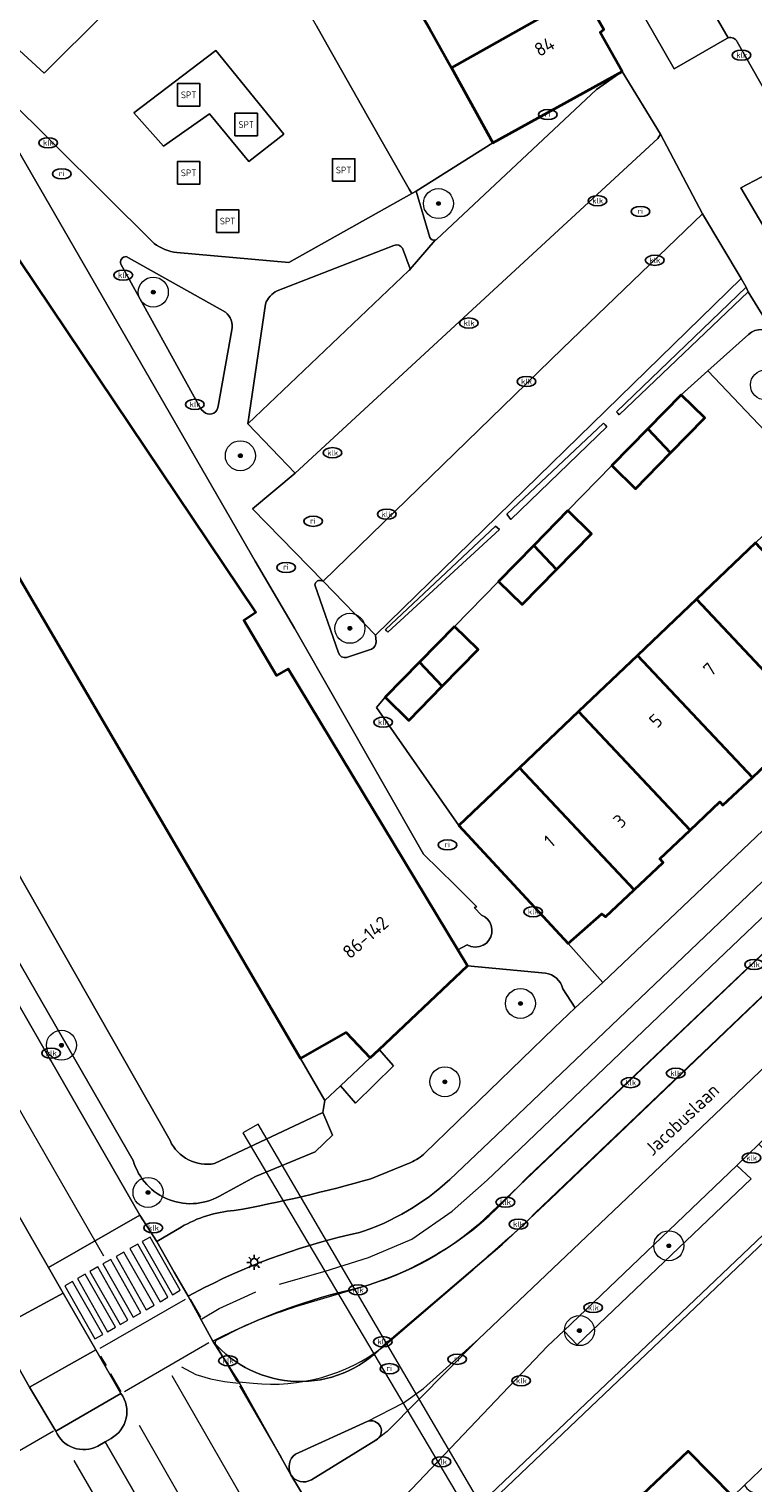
# Model space of a CAD drawing. Header units: metres. Extents: x 103671 to 105190, y 427150 to 429171.
# Tile 94 of 256: x 103919 to 103967, y 427876 to 427973. Entities that reach past the tile are written whole.
import ezdxf
from ezdxf.enums import TextEntityAlignment as Align

# ---------------------------------------------------------------- set-up
doc = ezdxf.new("R2010")
doc.units = ezdxf.units.M
for name, color, linetype, lineweight in [('B-WE-GR-BEPLANTING_CULTUUR_HEESTERS-GV', 253, 'Continuous', 18), ('B-WE-GR-BEPLANTING_CULTUUR_ROOS-GV', 253, 'Continuous', 18), ('B-WE-GR-BOOM-S', 253, 'Continuous', 25), ('B-WE-GR-HAAG-GV', 253, 'Continuous', 13), ('B-WE-IE-MEUBILAIR-S', 253, 'Continuous', 25), ('B-WE-IE-MEUBILAIR_WEGMEUBILAIR-S', 253, 'Continuous', 25), ('B-WE-IE-TERREINAFSCHEIDING_KUNSTMATIG_HEKWERK-G', 253, 'IE-TERREINAFSCHEIDING_KUNSTMATIG-SO', 18), ('B-WE-IE-TERREINAFSCHEIDING_KUNSTMATIG_MUUR-G', 253, 'IE-TERREINAFSCHEIDING_KUNSTMATIG-SO', 18), ('B-WE-IE-TERREINAFSCHEIDING_KUNSTMATIG_MUUR-GV', 253, 'Continuous', 18), ('B-WE-KW-KUNSTWERK_DUIKER-GV', 253, 'Continuous', 18), ('B-WE-OG-BEBOUWING-GV', 253, 'Continuous', 35), ('B-WE-OG-BEBOUWING-T18', 7, 'Continuous', 18), ('B-WE-OG-TERREIN_BEGROEID-GV', 253, 'Continuous', 18), ('B-WE-OG-TERREIN_ERF-GV', 253, 'Continuous', 18), ('B-WE-OG-TERREIN_OEVER-GV', 253, 'Continuous', 18), ('B-WE-OG-TERREIN_ONBEGROEID_ZAND-GV', 253, 'Continuous', 18), ('B-WE-OG-TOPOGRAFIE-T18', 7, 'Continuous', 18), ('B-WE-OG-WATER_SLOOT-GV', 253, 'Continuous', 18), ('B-WE-VH-GESLOTENVERHARDING_ASFALT-GV', 253, 'Continuous', 18), ('B-WE-VH-GESLOTENVERHARDING_BETON-GV', 253, 'Continuous', 18), ('B-WE-VH-GESLOTENVERHARDING_KUNSTSTOF-GV', 253, 'Continuous', 18), ('B-WE-VH-ONVERHARD_ZAND-GV', 253, 'Continuous', 18), ('B-WE-VH-OPENVERHARDING_BETONSTRAATSTEEN-GV', 253, 'Continuous', 18), ('B-WE-VH-OPENVERHARDING_TEGEL-GV', 253, 'Continuous', 18), ('B-WE-VW-MARKERING_PICTOGRAM-G', 253, 'Continuous', 18)]:
    doc.layers.add(name, color=color, linetype=linetype, lineweight=lineweight)
doc.styles.add('NLCS-ISO', font='NLCS-ISO.ttf')
doc.styles.add('NLCS-ISO-M500-T18', font='NLCS-ISO.ttf', dxfattribs={"height": 0.9})
doc.linetypes.add('IE-TERREINAFSCHEIDING_KUNSTMATIG-SO', pattern='A,4,[82,NLCS.SHX,S=0.75,R=90,X=0,Y=0],4,-2', length=10)

# ---------------------------------------------------------------- blocks, each defined once
blk = doc.blocks.new('SIE-MEUBILAIR_PAAL_LICHTMAST-SO')
for points in [[(-0.62, 0), (-1, 0)], [(-0.71, 0.71), (-0.44, 0.44)], [(0, 1), (0, 0.62)], [(0.44, 0.44), (0.71, 0.71)], [(1, 0), (0.62, 0)], [(-0.71, -0.71), (-0.44, -0.44)], [(0, -0.62), (0, -1)], [(0.44, -0.44), (0.71, -0.71)]]:
    blk.add_lwpolyline(points)
blk.add_circle((0, 0), 0.5)
blk = doc.blocks.new('SIE-MEUBILAIR_PUT_KOLK-SO')
blk.add_ellipse((0, 0), major_axis=(1.25, 0), ratio=0.54)
at = {"style": 'NLCS-ISO'}
blk.add_text('klk', height=0.75, dxfattribs=at).set_placement((0.03, 0), align=Align.MIDDLE_CENTER)
blk = doc.blocks.new('SIE-MEUBILAIR_PUT_RIOOLPUT-SO')
blk.add_ellipse((0, 0), major_axis=(1.25, 0), ratio=0.54)
at = {"style": 'NLCS-ISO'}
blk.add_text('ri', height=0.75, dxfattribs=at).set_placement((-0.04, 0.07), align=Align.MIDDLE_CENTER)
blk = doc.blocks.new('SIE-WEG_SPEELTOESTEL-SO')
at = {"flags": 128}
blk.add_lwpolyline([(-3.75, -3.75), (3.75, -3.75), (3.75, 3.75), (-3.75, 3.75)], close=True, dxfattribs=at)
at = {"style": 'NLCS-ISO'}
blk.add_text('SPT', height=2.25, dxfattribs=at).set_placement((0, 0), align=Align.MIDDLE_CENTER)
blk = doc.blocks.new('SGR-BOOM_GBKN-SO')
at = {"linetype": 'ByBlock', "lineweight": 18}
h = blk.add_hatch(color=0, dxfattribs=at)
h.dxf.hatch_style = 1
edge = h.paths.add_edge_path()
edge.add_arc((0, 0), 0.25, 0, 360)
at = {"color": 0, "linetype": 'ByBlock', "lineweight": 18}
for radius in [2, 0.25]:
    blk.add_circle((0, 0), radius, dxfattribs=at)
at = {"color": 0, "linetype": 'ByBlock', "lineweight": 18, "style": 'NLCS-ISO'}
blk.add_attdef('SOORT', (2.5, 0), '', height=1.5, dxfattribs=at)

msp = doc.modelspace()

# ---------------------------------------------------------------- linework, layer by layer
at = {"layer": 'B-WE-GR-BEPLANTING_CULTUUR_HEESTERS-GV', "flags": 128}
for points in [[(103956.532, 427968.593), (103958.246, 427969.808), (103949.613, 427965.044), (103944.507, 427961.831), (103945.421, 427958.732)], [(103945.866, 427958.596), (103956.532, 427968.593)], [(103943.037, 427958.214), (103935.264, 427955.195)], [(103944.123, 427956.661), (103943.609, 427958.021)], [(103924.828, 427956.961), (103930.189, 427947.277), (103930.489, 427947.04)], [(103931.806, 427953.754), (103925.181, 427957.475)], [(103934.471, 427954.302), (103933.288, 427946.329), (103944.034, 427956.533)], [(103931.318, 427947.492), (103932.223, 427952.589)]]:
    msp.add_lwpolyline(points, dxfattribs=at)
at = {"layer": 'B-WE-GR-BEPLANTING_CULTUUR_HEESTERS-GV'}
for points in [[(103943.609, 427958.021, 0.367198), (103943.037, 427958.214)], [(103945.421, 427958.732, 0.326003), (103945.784, 427958.567)], [(103945.784, 427958.567, 0.061864), (103945.866, 427958.596)], [(103925.181, 427957.475, 0.495087), (103924.828, 427956.961)], [(103944.034, 427956.533, 0.116923), (103944.107, 427956.622)], [(103944.107, 427956.622, 0.052899), (103944.123, 427956.661)], [(103935.264, 427955.195, 0.19199), (103934.471, 427954.302)], [(103932.223, 427952.589, 0.294918), (103931.806, 427953.754)], [(103930.489, 427947.04, 0.534881), (103931.318, 427947.492)]]:
    msp.add_lwpolyline(points, format="xyb", dxfattribs=at)
at = {"layer": 'B-WE-GR-BEPLANTING_CULTUUR_HEESTERS-GV', "flags": 128}
msp.add_lwpolyline([(103942.045, 427904.643), (103941.446, 427904.076), (103939.481, 427902.215), (103940.463, 427901.067), (103943.015, 427903.545)], close=True, dxfattribs=at)
at = {"layer": 'B-WE-GR-BEPLANTING_CULTUUR_ROOS-GV', "flags": 128}
msp.add_lwpolyline([(103966.657, 427952.286), (103963.957, 427949.856), (103971.161, 427942.258), (103973.75, 427939.545), (103974.444, 427940.207), (103974.695, 427940.916)], dxfattribs=at)
at = {"layer": 'B-WE-GR-BEPLANTING_CULTUUR_ROOS-GV'}
msp.add_lwpolyline([(103968.447, 427952.202, 0.398198), (103966.657, 427952.286)], format="xyb", dxfattribs=at)
at = {"layer": 'B-WE-GR-HAAG-GV', "flags": 128}
for points in [[(103966.628, 427955.114), (103966.567, 427955.267), (103966.506, 427955.42), (103957.865, 427947.13), (103957.956, 427947.027), (103958.046, 427946.925)], [(103950.559, 427940.305), (103950.69, 427940.126), (103950.822, 427939.947), (103957.212, 427946.122), (103957.106, 427946.248), (103957, 427946.374)], [(103942.463, 427932.618), (103942.548, 427932.534), (103942.634, 427932.45), (103950.079, 427939.282), (103949.944, 427939.392), (103949.81, 427939.501)], [(103966.827, 427896.028), (103965.876, 427896.918), (103954.355, 427885.883), (103955.252, 427884.96)]]:
    msp.add_lwpolyline(points, close=True, dxfattribs=at)
at = {"layer": 'B-WE-GR-HAAG-GV'}
for points in [[(103938.139, 427935.888, 0.432566), (103937.767, 427935.599)], [(103941.536, 427931.31, 0.287329), (103941.843, 427931.811)], [(103939.343, 427931.064, 0.396577), (103939.878, 427930.759)], [(103949.543, 427893.804, -0.122748), (103941.406, 427888.965)], [(103948.313, 427889.984, -0.006464), (103951.715, 427892.987)], [(103936.478, 427887.48, 0.028217), (103932.74, 427886.058)], [(103931.298, 427885.311, 0.498), (103931.143, 427884.985)], [(103933.659, 427882.409, 0.192723), (103942.313, 427884.828)], [(103932.469, 427882.686, 0.245666), (103932.698, 427882.501)]]:
    msp.add_lwpolyline(points, format="xyb", dxfattribs=at)
at = {"layer": 'B-WE-GR-HAAG-GV', "flags": 128}
for points in [[(103937.767, 427935.599), (103939.343, 427931.064)], [(103938.308, 427935.836), (103938.139, 427935.888)], [(103941.843, 427931.811), (103941.802, 427932.252), (103938.308, 427935.836)], [(103939.878, 427930.759), (103941.536, 427931.31)], [(103987.978, 427927.66), (103986.595, 427929.06), (103949.543, 427893.804)], [(103951.715, 427892.987), (103952.424, 427893.727), (103987.978, 427927.66)], [(103942.313, 427884.828), (103948.313, 427889.984)], [(103941.406, 427888.965), (103936.478, 427887.48)], [(103932.74, 427886.058), (103931.298, 427885.311)], [(103931.143, 427884.985), (103932.469, 427882.686)], [(103932.698, 427882.501), (103933.659, 427882.409)]]:
    msp.add_lwpolyline(points, dxfattribs=at)
at = {"layer": 'B-WE-IE-TERREINAFSCHEIDING_KUNSTMATIG_HEKWERK-G', "flags": 128}
msp.add_lwpolyline([(103963.957, 427949.856), (103971.161, 427942.258)], dxfattribs=at)
at = {"layer": 'B-WE-IE-TERREINAFSCHEIDING_KUNSTMATIG_MUUR-G', "flags": 128}
msp.add_lwpolyline([(103945.385, 427861.344), (103945.724, 427861.554), (103945.02, 427862.768), (103942.226, 427867.581), (103944.034, 427869.302), (103950.556, 427875.508), (103987.741, 427910.895), (103990.152, 427913.19), (103989.895, 427913.457), (103941.749, 427867.66)], close=True, dxfattribs=at)
at = {"layer": 'B-WE-IE-TERREINAFSCHEIDING_KUNSTMATIG_MUUR-GV', "flags": 128}
msp.add_lwpolyline([(103945.724, 427861.554), (103945.02, 427862.768), (103942.226, 427867.581), (103944.034, 427869.302), (103950.556, 427875.508), (103987.741, 427910.895), (103990.152, 427913.19), (103989.895, 427913.457), (103941.749, 427867.66), (103945.385, 427861.344)], close=True, dxfattribs=at)
at = {"layer": 'B-WE-KW-KUNSTWERK_DUIKER-GV', "flags": 128}
msp.add_lwpolyline([(103932.964, 427899.079), (103948.235, 427873.333), (103949.004, 427874.031), (103933.998, 427899.661)], close=True, dxfattribs=at)
at = {"layer": 'B-WE-OG-BEBOUWING-GV', "flags": 128}
for points in [[(103952.682, 427979.521), (103944.204, 427974.736), (103945.411, 427972.659), (103946.859, 427970.035), (103955.65, 427974.994), (103954.417, 427977.153), (103954.139, 427976.994)], [(103946.859, 427970.035), (103949.613, 427965.044), (103958.246, 427969.808), (103956.767, 427972.401), (103957.025, 427972.588), (103955.65, 427974.994)], [(103941.446, 427904.076), (103942.045, 427904.643), (103947.926, 427910.212), (103947.285, 427911.275), (103935.995, 427929.998), (103935.215, 427929.562), (103933.03, 427933.238), (103933.84, 427933.784), (103911.789, 427966.552), (103910.247, 427968.843), (103905.883, 427964.629), (103907.045, 427962.606), (103903.67, 427960.63), (103936.801, 427904.029), (103939.853, 427905.759)], [(103962.178, 427948.255), (103959.959, 427945.99), (103961.47, 427944.388), (103963.75, 427946.716)], [(103961.47, 427944.388), (103959.959, 427945.99), (103957.56, 427943.54), (103959.132, 427942)], [(103954.622, 427940.539), (103952.35, 427938.22), (103953.861, 427936.618), (103956.193, 427939)], [(103953.861, 427936.618), (103952.35, 427938.22), (103950.004, 427935.824), (103951.575, 427934.284)], [(103970.642, 427926.745), (103972.571, 427928.591), (103972.784, 427928.364), (103974.792, 427930.264), (103967.118, 427938.4), (103963.187, 427934.649)], [(103966.923, 427922.769), (103968.789, 427924.529), (103968.57, 427924.761), (103970.642, 427926.745), (103963.187, 427934.649), (103959.256, 427930.898)], [(103947.065, 427932.823), (103944.741, 427930.45), (103946.252, 427928.848), (103948.637, 427931.284)], [(103955.325, 427927.147), (103962.77, 427919.253), (103964.754, 427921.147), (103964.958, 427920.916), (103966.923, 427922.769), (103959.256, 427930.898)], [(103946.252, 427928.848), (103944.741, 427930.45), (103942.447, 427928.108), (103944.019, 427926.568)], [(103962.77, 427919.253), (103955.325, 427927.147), (103951.394, 427923.396), (103959.051, 427915.278), (103960.982, 427917.103), (103960.762, 427917.336)], [(103951.394, 427923.396), (103947.369, 427919.555), (103954.651, 427911.694), (103956.89, 427913.67), (103957.138, 427913.469), (103959.051, 427915.278)], [(103958.226, 427873.669), (103959.43, 427871.589), (103956.073, 427869.711), (103985.099, 427819.059), (103988.009, 427820.773), (103989.65, 427819.076), (103996.068, 427825.279), (103995.558, 427826.176), (103992.336, 427831.846), (103992.39, 427831.925), (103988.015, 427839.532), (103982.104, 427849.852), (103970.824, 427869.543), (103967.231, 427873.202), (103965.615, 427874.848), (103962.65, 427877.868)]]:
    msp.add_lwpolyline(points, close=True, dxfattribs=at)
at = {"layer": 'B-WE-OG-TERREIN_BEGROEID-GV', "flags": 128}
for points in [[(103874.892, 427985.864), (103873.5, 427985.117), (103893.258, 427950.739), (103920.132, 427903.978), (103920.176, 427903.901), (103926.113, 427893.607), (103927.23, 427891.836), (103928.86, 427892.808)], [(103925.663, 427897.237), (103889.034, 427960.818), (103874.892, 427985.864)], [(103938.592, 427971.569), (103937.864, 427972.849), (103935.922, 427976.266), (103933.245, 427980.976), (103933.185, 427981.082), (103932.469, 427981.834), (103932.412, 427981.893), (103931.853, 427981.768), (103931.458, 427981.373), (103927.612, 427977.526), (103926.436, 427976.349), (103923.781, 427973.707), (103919.737, 427969.682), (103915.065, 427973.95), (103913.749, 427971.541), (103927.048, 427958.343)], [(103928.576, 427957.729), (103936.037, 427957.068), (103944.219, 427961.669), (103944.056, 427961.959), (103941.26, 427966.876), (103938.592, 427971.569)], [(103877.355, 427954.206), (103879.983, 427949.595), (103882.82, 427944.663), (103915.649, 427887.588), (103915.774, 427887.37), (103916.552, 427886.005), (103921.003, 427888.403), (103920.024, 427890.105), (103917.079, 427895.225), (103887.241, 427947.131)], [(103953.123, 427909.717), (103947.926, 427910.212), (103942.045, 427904.643), (103943.015, 427903.545), (103940.463, 427901.067), (103939.481, 427902.215), (103938.44, 427901.229), (103938.297, 427900.446), (103938.931, 427898.927), (103937.788, 427897.82), (103933.813, 427896.176), (103931.604, 427894.978)], [(103945.1, 427897.732), (103953.706, 427906.072), (103955.115, 427907.407), (103954.294, 427908.686)], [(103941.485, 427896.021), (103944.16, 427897.105)], [(103924.843, 427881.715), (103920.499, 427879.207)], [(103923.304, 427878.213), (103923.799, 427878.501), (103924.185, 427878.725)]]:
    msp.add_lwpolyline(points, dxfattribs=at)
msp.add_lwpolyline([(103935.697, 427965.63), (103933.369, 427963.792), (103930.735, 427966.977), (103927.672, 427964.833), (103925.711, 427967.039), (103931.164, 427971.205)], close=True, dxfattribs=at)
at = {"layer": 'B-WE-OG-TERREIN_BEGROEID-GV'}
for points in [[(103927.048, 427958.343, 0.113893), (103928.576, 427957.729)], [(103954.294, 427908.686, 0.3077), (103953.123, 427909.717)], [(103931.604, 427894.978, -0.499569), (103925.663, 427897.237)], [(103944.16, 427897.105, 0.086649), (103945.1, 427897.732)], [(103932.385, 427893.903, 0.024918), (103941.485, 427896.021)], [(103928.86, 427892.808, -0.114472), (103932.385, 427893.903)], [(103924.185, 427878.725, 0.452845), (103924.843, 427881.715)], [(103920.499, 427879.207, 0.43628), (103923.304, 427878.213)]]:
    msp.add_lwpolyline(points, format="xyb", dxfattribs=at)
at = {"layer": 'B-WE-OG-TERREIN_ERF-GV', "flags": 128}
for points in [[(103915.065, 427973.95), (103919.737, 427969.682), (103923.781, 427973.707)], [(103937.864, 427972.849), (103938.592, 427971.569), (103941.26, 427966.876), (103944.056, 427961.959), (103944.219, 427961.669), (103944.507, 427961.831), (103949.613, 427965.044), (103946.859, 427970.035), (103945.411, 427972.659)]]:
    msp.add_lwpolyline(points, dxfattribs=at)
for points in [[(103967.118, 427938.4), (103971.161, 427942.258), (103963.957, 427949.856), (103962.178, 427948.255), (103963.75, 427946.716), (103961.47, 427944.388), (103959.132, 427942), (103957.56, 427943.54), (103954.622, 427940.539), (103956.193, 427939), (103953.861, 427936.618), (103951.575, 427934.284), (103950.004, 427935.824), (103947.065, 427932.823), (103948.637, 427931.284), (103946.252, 427928.848), (103944.019, 427926.568), (103942.447, 427928.108), (103941.883, 427927.419), (103947.369, 427919.555), (103951.394, 427923.396), (103955.325, 427927.147), (103959.256, 427930.898), (103963.187, 427934.649)], [(103980.48, 427931.453), (103978.66, 427934.398), (103976.364, 427932.191), (103976.584, 427931.959), (103974.792, 427930.264), (103972.784, 427928.364), (103972.571, 427928.591), (103970.642, 427926.745), (103968.57, 427924.761), (103968.789, 427924.529), (103966.923, 427922.769), (103964.958, 427920.916), (103964.754, 427921.147), (103962.77, 427919.253), (103960.762, 427917.336), (103960.982, 427917.103), (103959.051, 427915.278), (103957.138, 427913.469), (103956.89, 427913.67), (103954.651, 427911.694), (103956.957, 427909.097)]]:
    msp.add_lwpolyline(points, close=True, dxfattribs=at)
at = {"layer": 'B-WE-OG-TERREIN_OEVER-GV', "flags": 128}
for points in [[(103854.338, 428022.787), (103860.984, 428011.924), (103862.821, 428008.685), (103863.51, 428009.049), (103865.642, 428005.481), (103865.055, 428005.108), (103867.992, 428000), (103875.81, 427986.404), (103875.282, 427986.073), (103874.892, 427985.864), (103889.034, 427960.818), (103925.663, 427897.237)], [(103928.114, 427898.564), (103877.545, 427987.403)], [(103931.604, 427894.978), (103933.813, 427896.176), (103937.788, 427897.82), (103938.931, 427898.927), (103938.297, 427900.446), (103931.088, 427897.041)]]:
    msp.add_lwpolyline(points, dxfattribs=at)
at = {"layer": 'B-WE-OG-TERREIN_OEVER-GV'}
for points in [[(103931.088, 427897.041, -0.343007), (103928.114, 427898.564)], [(103925.663, 427897.237, 0.499569), (103931.604, 427894.978)]]:
    msp.add_lwpolyline(points, format="xyb", dxfattribs=at)
at = {"layer": 'B-WE-OG-TERREIN_ONBEGROEID_ZAND-GV', "flags": 128}
for points in [[(103987.978, 427927.66), (103986.595, 427929.06), (103951.977, 427896.182), (103950.41, 427894.546)], [(103942.264, 427884.846), (103950.251, 427891.65), (103953.464, 427894.663), (103987.978, 427927.66)]]:
    msp.add_lwpolyline(points, dxfattribs=at)
msp.add_lwpolyline([(103965.876, 427896.918), (103954.355, 427885.883), (103955.252, 427884.96), (103966.827, 427896.028)], close=True, dxfattribs=at)
at = {"layer": 'B-WE-OG-TERREIN_ONBEGROEID_ZAND-GV'}
for points in [[(103950.41, 427894.546, -0.131133), (103940.697, 427888.754)], [(103940.697, 427888.754, 0.0651), (103930.976, 427885.199)], [(103930.976, 427885.199, 0.443921), (103942.264, 427884.846)]]:
    msp.add_lwpolyline(points, format="xyb", dxfattribs=at)
at = {"layer": 'B-WE-OG-WATER_SLOOT-GV', "flags": 128}
for points in [[(103895.108, 427975.108), (103886.649, 427989.411), (103886.477, 427994.819), (103887.682, 427995.751), (103883.337, 428000), (103879.468, 428003.783), (103881.577, 428005.94), (103873.869, 428013.485), (103875.97, 428015.632), (103868.318, 428023.118), (103870.435, 428025.282), (103862.6, 428032.913), (103861.62, 428031.261), (103858.501, 428029.229), (103856.288, 428026.545), (103856.469, 428024.005), (103858.428, 428020.777), (103877.545, 427987.403), (103928.114, 427898.564)], [(103931.088, 427897.041), (103938.297, 427900.446), (103938.44, 427901.229), (103936.801, 427904.029), (103903.67, 427960.63), (103895.108, 427975.108)]]:
    msp.add_lwpolyline(points, dxfattribs=at)
msp.add_lwpolyline([(103995.019, 427905.863), (103991.616, 427906.87), (103990.386, 427907.985), (103987.741, 427910.895), (103950.556, 427875.508), (103944.034, 427869.302), (103945.798, 427867.264), (103944.812, 427866.257), (103945.756, 427865.25), (103946.805, 427866.194), (103948.107, 427864.977), (103958.226, 427873.669), (103962.65, 427877.868), (103965.615, 427874.848), (103966.393, 427875.598), (103967.927, 427877.075), (103968.458, 427877.587), (103983.087, 427892.58), (103992.228, 427901.948), (103993.944, 427903.951)], close=True, dxfattribs=at)
at = {"layer": 'B-WE-OG-WATER_SLOOT-GV'}
msp.add_lwpolyline([(103928.114, 427898.564, 0.343007), (103931.088, 427897.041)], format="xyb", dxfattribs=at)
at = {"layer": 'B-WE-VH-GESLOTENVERHARDING_ASFALT-GV', "flags": 128}
for points in [[(103950.41, 427894.546), (103951.977, 427896.182), (103986.595, 427929.06), (103996.367, 427938.374), (104000, 427941.834), (104036.916, 427976.978), (104034.44, 427979.466), (104024.677, 427970.135), (104000, 427946.752), (103991.382, 427938.586)], [(104000.789, 427930.151), (104002.765, 427932.103), (104015.74, 427944.469), (104017.021, 427945.682), (104022.057, 427950.5), (104024.162, 427952.485), (104033.551, 427961.416), (104035, 427962.773), (104041.809, 427969.239), (104036.818, 427974.165), (104028.157, 427965.903), (104000, 427939.106), (103997.742, 427936.957), (103987.978, 427927.66), (103953.464, 427894.663), (103950.251, 427891.65), (103942.264, 427884.846)], [(103991.382, 427938.586), (103987.216, 427934.53), (103949.394, 427898.488), (103946.75, 427895.977)], [(103942.839, 427873.801), (103943.775, 427874.891), (103953.269, 427884.87), (103954.355, 427885.883), (103965.876, 427896.918), (103967.355, 427898.327), (103981.058, 427911.395), (103983.286, 427913.522), (103987.962, 427918.008), (103990.062, 427919.929), (103990.462, 427920.31), (103999.228, 427928.663)], [(103939.835, 427855.611), (103945.99, 427859.09), (103944.348, 427861.927), (103941.522, 427866.918), (103941.201, 427867.622), (103940.132, 427869.733), (103936.169, 427876.308), (103932.698, 427882.501), (103930.976, 427885.199), (103929.329, 427888.194), (103928.383, 427889.809), (103927.23, 427891.836), (103926.113, 427893.607), (103920.024, 427890.105), (103921.003, 427888.403), (103923.17, 427884.635), (103924.843, 427881.715)], [(103930.407, 427888.769), (103929.329, 427888.194), (103930.976, 427885.199)], [(103920.499, 427879.207), (103918.759, 427882.137), (103916.552, 427886.005), (103915.774, 427887.37), (103915.649, 427887.588), (103909.546, 427884.079), (103910.396, 427882.594), (103912.641, 427878.673)], [(103930.976, 427885.199), (103932.698, 427882.501), (103936.169, 427876.308), (103940.132, 427869.733), (103941.201, 427867.622)], [(103936.481, 427877.685), (103941.253, 427879.85)], [(103931.003, 427864.838), (103931.507, 427865.137), (103923.799, 427878.501), (103923.304, 427878.213)], [(103924.185, 427878.725), (103923.799, 427878.501), (103931.507, 427865.137), (103931.878, 427865.356)], [(103941.83, 427878.602), (103937.54, 427875.974)]]:
    msp.add_lwpolyline(points, dxfattribs=at)
msp.add_lwpolyline([(103893.258, 427950.739), (103887.241, 427947.131), (103917.079, 427895.225), (103920.024, 427890.105), (103926.113, 427893.607), (103920.176, 427903.901), (103920.132, 427903.978)], close=True, dxfattribs=at)
at = {"layer": 'B-WE-VH-GESLOTENVERHARDING_ASFALT-GV'}
for points in [[(103946.75, 427895.977, -0.10817), (103940.733, 427892.434)], [(103940.697, 427888.754, 0.131133), (103950.41, 427894.546)], [(103940.733, 427892.434, 0.064977), (103930.407, 427888.769)], [(103930.976, 427885.199, -0.0651), (103940.697, 427888.754)], [(103942.264, 427884.846, -0.443921), (103930.976, 427885.199)], [(103924.843, 427881.715, -0.452845), (103924.185, 427878.725)], [(103941.253, 427879.85, -0.952809), (103941.83, 427878.602)], [(103923.304, 427878.213, -0.43628), (103920.499, 427879.207)], [(103936.169, 427876.308, -0.370283), (103936.481, 427877.685)], [(103937.54, 427875.974, -0.409934), (103936.169, 427876.308)]]:
    msp.add_lwpolyline(points, format="xyb", dxfattribs=at)
at = {"layer": 'B-WE-VH-GESLOTENVERHARDING_BETON-GV', "flags": 128}
msp.add_lwpolyline([(103941.446, 427904.076), (103939.853, 427905.759), (103936.801, 427904.029), (103938.44, 427901.229), (103939.481, 427902.215)], close=True, dxfattribs=at)
at = {"layer": 'B-WE-VH-GESLOTENVERHARDING_KUNSTSTOF-GV', "flags": 128}
msp.add_lwpolyline([(103930.735, 427966.977), (103933.369, 427963.792), (103935.697, 427965.63), (103931.164, 427971.205), (103925.711, 427967.039), (103927.672, 427964.833)], close=True, dxfattribs=at)
at = {"layer": 'B-WE-VH-ONVERHARD_ZAND-GV', "flags": 128}
for points in [[(103966.628, 427955.114), (103966.567, 427955.267), (103966.506, 427955.42), (103957.865, 427947.13), (103957.956, 427947.027), (103958.046, 427946.925)], [(103950.559, 427940.305), (103950.69, 427940.126), (103950.822, 427939.947), (103957.212, 427946.122), (103957.106, 427946.248), (103957, 427946.374)], [(103942.463, 427932.618), (103942.548, 427932.534), (103942.634, 427932.45), (103950.079, 427939.282), (103949.944, 427939.392), (103949.81, 427939.501)]]:
    msp.add_lwpolyline(points, close=True, dxfattribs=at)
at = {"layer": 'B-WE-VH-ONVERHARD_ZAND-GV'}
for points in [[(103938.139, 427935.888, 0.432566), (103937.767, 427935.599)], [(103941.536, 427931.31, 0.287329), (103941.843, 427931.811)], [(103939.343, 427931.064, 0.396577), (103939.878, 427930.759)]]:
    msp.add_lwpolyline(points, format="xyb", dxfattribs=at)
at = {"layer": 'B-WE-VH-ONVERHARD_ZAND-GV', "flags": 128}
for points in [[(103937.767, 427935.599), (103939.343, 427931.064)], [(103938.308, 427935.836), (103938.139, 427935.888)], [(103941.843, 427931.811), (103941.802, 427932.252), (103938.308, 427935.836)], [(103939.878, 427930.759), (103941.536, 427931.31)]]:
    msp.add_lwpolyline(points, dxfattribs=at)
at = {"layer": 'B-WE-VH-OPENVERHARDING_BETONSTRAATSTEEN-GV', "flags": 128}
for points in [[(103953.689, 427992.081), (103950.199, 427990.042), (103961.708, 427969.967), (103965.221, 427971.996)], [(103965.221, 427971.996), (103961.708, 427969.967), (103950.199, 427990.042), (103953.689, 427992.081)], [(103965.303, 427972.033), (103953.689, 427992.081)], [(103953.689, 427992.081), (103965.303, 427972.033)], [(103955.65, 427974.994), (103957.025, 427972.588), (103956.767, 427972.401), (103958.246, 427969.808), (103960.797, 427965.617), (103963.586, 427960.317), (103966.179, 427956.013), (103966.506, 427955.42), (103966.567, 427955.267), (103966.628, 427955.114)], [(103927.048, 427958.343), (103913.749, 427971.541), (103912.075, 427970.585)], [(103965.911, 427971.777), (103970.469, 427963.765), (103974.68, 427956.361)], [(103974.695, 427940.916), (103974.444, 427940.207), (103976.888, 427937.646), (103976.193, 427936.983), (103978.66, 427934.398), (103980.48, 427931.453), (103982.57, 427933.403), (103976.599, 427943.917), (103976.43, 427944.245), (103976.24, 427944.613), (103970.999, 427953.829), (103966.157, 427962.051), (103967.512, 427962.751), (103970.469, 427963.765), (103965.911, 427971.777)], [(103960.616, 427965.33), (103960.797, 427965.617), (103958.246, 427969.808), (103956.532, 427968.593), (103945.866, 427958.596)], [(103911.789, 427966.552), (103933.84, 427933.784), (103933.03, 427933.238), (103935.215, 427929.562), (103935.995, 427929.998), (103947.285, 427911.275), (103947.903, 427911.61), (103948.167, 427911.497), (103948.452, 427911.456), (103948.738, 427911.49), (103948.979, 427911.583), (103949.192, 427911.728), (103949.365, 427911.919), (103949.49, 427912.145), (103949.559, 427912.394), (103949.568, 427912.652), (103949.52, 427912.895), (103949.419, 427913.121), (103949.27, 427913.32), (103949.082, 427913.48), (103948.862, 427913.595), (103948.386, 427914.102), (103948.561, 427914.137), (103947.09, 427915.598), (103945, 427917.662), (103936.405, 427932.713), (103933.793, 427937.181), (103917.587, 427965.234)], [(103917.587, 427965.234), (103933.793, 427937.181), (103936.405, 427932.713), (103945, 427917.662), (103947.09, 427915.598), (103948.561, 427914.137), (103948.386, 427914.102), (103948.862, 427913.595), (103949.082, 427913.48), (103949.27, 427913.32), (103949.419, 427913.121), (103949.52, 427912.895), (103949.568, 427912.652), (103949.559, 427912.394), (103949.49, 427912.145), (103949.365, 427911.919), (103949.192, 427911.728), (103948.979, 427911.583), (103948.738, 427911.49), (103948.452, 427911.456), (103948.167, 427911.497), (103947.903, 427911.61), (103947.285, 427911.275), (103947.926, 427910.212), (103953.123, 427909.717)], [(103944.034, 427956.533), (103933.288, 427946.329), (103936.457, 427943.046), (103960.616, 427965.33)], [(103970.469, 427963.765), (103967.512, 427962.751), (103966.157, 427962.051), (103970.999, 427953.829), (103974.526, 427955.855), (103974.538, 427955.864), (103974.549, 427955.873)], [(103945.421, 427958.732), (103944.507, 427961.831), (103944.219, 427961.669), (103936.037, 427957.068), (103928.576, 427957.729)], [(103935.264, 427955.195), (103943.037, 427958.214)], [(103943.609, 427958.021), (103944.123, 427956.661)], [(103945.784, 427958.567), (103944.107, 427956.622)], [(103944.107, 427956.622), (103945.784, 427958.567)], [(103930.489, 427947.04), (103930.189, 427947.277), (103924.828, 427956.961)], [(103925.181, 427957.475), (103931.806, 427953.754)], [(103968.447, 427952.202), (103968.395, 427952.286), (103966.628, 427955.114), (103958.046, 427946.925), (103957.956, 427947.027), (103957.865, 427947.13), (103966.506, 427955.42), (103966.179, 427956.013), (103941.802, 427932.252), (103941.843, 427931.811)], [(103966.628, 427955.114), (103968.395, 427952.286), (103968.447, 427952.202)], [(103938.139, 427935.888), (103938.308, 427935.836), (103933.6, 427940.666), (103936.457, 427943.046), (103933.288, 427946.329), (103934.471, 427954.302)], [(103932.223, 427952.589), (103931.318, 427947.492)], [(103954.294, 427908.686), (103955.115, 427907.407), (103956.957, 427909.097), (103954.651, 427911.694), (103947.369, 427919.555), (103941.883, 427927.419), (103942.447, 427928.108), (103944.741, 427930.45), (103947.065, 427932.823), (103950.004, 427935.824), (103952.35, 427938.22), (103954.622, 427940.539), (103957.56, 427943.54), (103959.959, 427945.99), (103962.178, 427948.255), (103963.957, 427949.856), (103966.657, 427952.286)], [(103985.986, 427936.744), (103982.57, 427933.403), (103980.48, 427931.453), (103956.957, 427909.097), (103955.115, 427907.407), (103953.706, 427906.072), (103945.1, 427897.732)], [(103946.75, 427895.977), (103949.394, 427898.488), (103987.216, 427934.53), (103985.986, 427936.744)], [(103939.343, 427931.064), (103937.767, 427935.599)], [(103941.536, 427931.31), (103939.878, 427930.759)], [(103941.201, 427867.622), (103941.522, 427866.918), (103941.749, 427867.66), (103989.895, 427913.457), (103993.878, 427917.223), (103995.77, 427918.912), (103990.462, 427920.31), (103990.062, 427919.929), (103987.962, 427918.008), (103988.927, 427917.026), (103984.211, 427912.55), (103983.286, 427913.522)], [(103983.286, 427913.522), (103981.058, 427911.395), (103982.007, 427910.444), (103968.288, 427897.364), (103967.355, 427898.327), (103965.876, 427896.918), (103966.827, 427896.028), (103955.252, 427884.96), (103954.355, 427885.883), (103953.269, 427884.87), (103943.775, 427874.891), (103942.839, 427873.801)], [(103944.16, 427897.105), (103941.485, 427896.021)], [(103928.86, 427892.808), (103927.23, 427891.836), (103928.383, 427889.809), (103929.329, 427888.194), (103930.407, 427888.769)], [(103941.253, 427879.85), (103936.481, 427877.685)], [(103937.54, 427875.974), (103941.83, 427878.602)]]:
    msp.add_lwpolyline(points, dxfattribs=at)
at = {"layer": 'B-WE-VH-OPENVERHARDING_BETONSTRAATSTEEN-GV'}
for points in [[(103965.221, 427971.996, -0.039542), (103965.303, 427972.033)], [(103965.303, 427972.033, 0.039542), (103965.221, 427971.996)], [(103965.303, 427972.033, -0.382297), (103965.911, 427971.777)], [(103965.911, 427971.777, 0.382297), (103965.303, 427972.033)], [(103928.576, 427957.729, -0.113893), (103927.048, 427958.343)], [(103943.037, 427958.214, -0.367198), (103943.609, 427958.021)], [(103945.784, 427958.567, -0.326003), (103945.421, 427958.732)], [(103945.866, 427958.596, -0.061864), (103945.784, 427958.567)], [(103924.828, 427956.961, -0.495087), (103925.181, 427957.475)], [(103944.107, 427956.622, -0.116923), (103944.034, 427956.533)], [(103944.123, 427956.661, -0.052899), (103944.107, 427956.622)], [(103934.471, 427954.302, -0.19199), (103935.264, 427955.195)], [(103931.806, 427953.754, -0.294918), (103932.223, 427952.589)], [(103966.657, 427952.286, -0.398198), (103968.447, 427952.202)], [(103931.318, 427947.492, -0.534881), (103930.489, 427947.04)], [(103937.767, 427935.599, -0.432566), (103938.139, 427935.888)], [(103941.843, 427931.811, -0.287329), (103941.536, 427931.31)], [(103939.878, 427930.759, -0.396577), (103939.343, 427931.064)], [(103953.123, 427909.717, -0.3077), (103954.294, 427908.686)], [(103945.1, 427897.732, -0.086649), (103944.16, 427897.105)], [(103941.485, 427896.021, -0.024918), (103932.385, 427893.903)], [(103940.733, 427892.434, 0.10817), (103946.75, 427895.977)], [(103932.385, 427893.903, 0.114472), (103928.86, 427892.808)], [(103930.407, 427888.769, -0.064977), (103940.733, 427892.434)], [(103941.83, 427878.602, 0.952809), (103941.253, 427879.85)], [(103936.481, 427877.685, 0.370283), (103936.169, 427876.308)], [(103936.169, 427876.308, 0.409934), (103937.54, 427875.974)]]:
    msp.add_lwpolyline(points, format="xyb", dxfattribs=at)
at = {"layer": 'B-WE-VH-OPENVERHARDING_BETONSTRAATSTEEN-GV', "flags": 128}
for points in [[(103963.586, 427960.317), (103960.797, 427965.617), (103960.616, 427965.33), (103936.457, 427943.046), (103933.6, 427940.666), (103938.308, 427935.836), (103954.262, 427951.343)], [(103966.179, 427956.013), (103963.586, 427960.317), (103954.262, 427951.343), (103938.308, 427935.836), (103941.802, 427932.252)], [(103950.822, 427939.947), (103950.69, 427940.126), (103950.559, 427940.305), (103957, 427946.374), (103957.106, 427946.248), (103957.212, 427946.122)], [(103942.634, 427932.45), (103942.548, 427932.534), (103942.463, 427932.618), (103949.81, 427939.501), (103949.944, 427939.392), (103950.079, 427939.282)]]:
    msp.add_lwpolyline(points, close=True, dxfattribs=at)
at = {"layer": 'B-WE-VH-OPENVERHARDING_TEGEL-GV', "flags": 128}
for points in [[(103921.003, 427888.403), (103916.552, 427886.005), (103918.759, 427882.137), (103923.17, 427884.635)], [(103923.17, 427884.635), (103918.759, 427882.137), (103920.499, 427879.207), (103924.843, 427881.715)], [(103967.927, 427877.075), (103966.393, 427875.598), (103966.543, 427875.395), (103966.768, 427875.214), (103967.032, 427875.098), (103967.317, 427875.054), (103967.604, 427875.087), (103967.872, 427875.192), (103968.3, 427874.431), (103967.231, 427873.202), (103970.824, 427869.543), (103982.104, 427849.852), (103982.111, 427849.856), (103983.463, 427850.63), (103982.175, 427852.869), (103969.596, 427874.632), (103969.379, 427874.596), (103968.436, 427876.246), (103968.377, 427876.519), (103968.252, 427876.768), (103968.068, 427876.978)]]:
    msp.add_lwpolyline(points, close=True, dxfattribs=at)
at = {"layer": 'B-WE-VW-MARKERING_PICTOGRAM-G', "flags": 128}
for points in [[(103992.345, 427937.039), (103962.218, 427908.316)], [(103905.405, 427922.63), (103923.684, 427890.88)], [(103964.42, 427900.307), (103984.422, 427919.435)], [(103951.421, 427898), (103962.218, 427908.316)], [(103948.667, 427885.326), (103964.42, 427900.307)], [(103949.251, 427895.927), (103951.421, 427898)], [(103946.91, 427893.857), (103949.251, 427895.927)], [(103944.217, 427891.992), (103946.91, 427893.857)], [(103926.783, 427892.135), (103926.268, 427891.842)], [(103928.8, 427888.595), (103926.783, 427892.135)], [(103941.332, 427890.782), (103944.217, 427891.992)], [(103925.03, 427891.137), (103924.515, 427890.843)], [(103927.047, 427887.596), (103925.03, 427891.137)], [(103925.959, 427891.666), (103925.444, 427891.372)], [(103925.444, 427891.372), (103927.461, 427887.832)], [(103927.976, 427888.125), (103925.959, 427891.666)], [(103926.268, 427891.842), (103928.285, 427888.301)], [(103923.295, 427890.148), (103922.779, 427889.854)], [(103925.311, 427886.607), (103923.295, 427890.148)], [(103924.161, 427890.641), (103923.645, 427890.348)], [(103923.645, 427890.348), (103925.662, 427886.807)], [(103926.178, 427887.101), (103924.161, 427890.641)], [(103924.515, 427890.843), (103926.532, 427887.302)], [(103938.459, 427889.875), (103941.332, 427890.782)], [(103921.61, 427889.188), (103921.094, 427888.894)], [(103923.627, 427885.647), (103921.61, 427889.188)], [(103922.455, 427889.67), (103921.94, 427889.376)], [(103921.94, 427889.376), (103923.957, 427885.836)], [(103924.472, 427886.129), (103922.455, 427889.67)], [(103922.779, 427889.854), (103924.796, 427886.314)], [(103935.398, 427888.992), (103938.459, 427889.875)], [(103921.094, 427888.894), (103923.111, 427885.354)], [(103927.461, 427887.832), (103927.976, 427888.125)], [(103928.285, 427888.301), (103928.8, 427888.595)], [(103932.807, 427888.022), (103933.837, 427888.492)], [(103923.466, 427884.745), (103929.143, 427888.012)], [(103925.662, 427886.807), (103926.178, 427887.101)], [(103926.532, 427887.302), (103927.047, 427887.596)], [(103929.465, 427888.032), (103930.138, 427886.817)], [(103930.242, 427886.698), (103931.398, 427887.379)], [(103931.398, 427887.379), (103932.807, 427888.022)], [(103923.957, 427885.836), (103924.472, 427886.129)], [(103924.796, 427886.314), (103925.311, 427886.607)], [(103923.111, 427885.354), (103923.627, 427885.647)], [(103948.667, 427885.326), (103942.573, 427879.175)], [(103945.007, 427882.049), (103948.667, 427885.326)], [(103923.492, 427884.195), (103923.848, 427883.577)], [(103925.072, 427881.857), (103930.709, 427885.109)], [(103928.882, 427883.493), (103929.837, 427882.98)], [(103924.141, 427883.042), (103924.841, 427881.853)], [(103936.788, 427868.058), (103928.261, 427882.89)], [(103929.837, 427882.98), (103930.8, 427882.7)], [(103930.8, 427882.7), (103931.755, 427882.52)], [(103931.755, 427882.52), (103932.671, 427882.413)], [(103932.742, 427882.228), (103935.51, 427877.446)], [(103943.676, 427881.103), (103945.007, 427882.049)], [(103941.253, 427879.85), (103943.676, 427881.103)], [(103926.061, 427879.611), (103933.495, 427866.592)], [(103914.647, 427875.939), (103920.35, 427879.222)], [(103942.573, 427879.175), (103941.83, 427878.602)], [(103921.705, 427877.256), (103929.481, 427863.836)]]:
    msp.add_lwpolyline(points, dxfattribs=at)

# ---------------------------------------------------------------- block references
at = {"layer": 'B-WE-GR-BOOM-S', "xscale": 0.5, "yscale": 0.5, "zscale": 0.5}
for p in [(103946, 427961), (103927, 427955.1), (103967.79, 427948.915), (103932.8, 427944.2), (103940.1, 427932.7), (103951.467, 427907.703), (103920.877, 427904.918), (103946.43, 427902.484), (103926.648, 427895.114), (103961.349, 427891.561), (103955.391, 427885.904)]:
    msp.add_blockref('SGR-BOOM_GBKN-SO', p, dxfattribs=at)
at = {"layer": 'B-WE-IE-MEUBILAIR-S', "xscale": 0.5, "yscale": 0.5, "zscale": 0.5}
for name, p in [('SIE-MEUBILAIR_PUT_KOLK-SO', (103966.2, 427970.89)), ('SIE-MEUBILAIR_PUT_RIOOLPUT-SO', (103953.289, 427966.928)), ('SIE-MEUBILAIR_PUT_KOLK-SO', (103920, 427965.05)), ('SIE-MEUBILAIR_PUT_RIOOLPUT-SO', (103920.908, 427962.981)), ('SIE-MEUBILAIR_PUT_KOLK-SO', (103956.6, 427961.19)), ('SIE-MEUBILAIR_PUT_RIOOLPUT-SO', (103959.457, 427960.47)), ('SIE-MEUBILAIR_PUT_KOLK-SO', (103960.41, 427957.22)), ('SIE-MEUBILAIR_PUT_KOLK-SO', (103925, 427956.23)), ('SIE-MEUBILAIR_PUT_KOLK-SO', (103948.03, 427953.04)), ('SIE-MEUBILAIR_PUT_KOLK-SO', (103951.86, 427949.14)), ('SIE-MEUBILAIR_PUT_KOLK-SO', (103929.77, 427947.62)), ('SIE-MEUBILAIR_PUT_KOLK-SO', (103938.94, 427944.4)), ('SIE-MEUBILAIR_PUT_KOLK-SO', (103942.56, 427940.3)), ('SIE-MEUBILAIR_PUT_RIOOLPUT-SO', (103937.651, 427939.83)), ('SIE-MEUBILAIR_PUT_RIOOLPUT-SO', (103935.856, 427936.756)), ('SIE-MEUBILAIR_PUT_KOLK-SO', (103942.32, 427926.44)), ('SIE-MEUBILAIR_PUT_RIOOLPUT-SO', (103946.596, 427918.268)), ('SIE-MEUBILAIR_PUT_KOLK-SO', (103952.31, 427913.82)), ('SIE-MEUBILAIR_PUT_KOLK-SO', (103967.04, 427910.3)), ('SIE-MEUBILAIR_PUT_KOLK-SO', (103920.19, 427904.39)), ('SIE-MEUBILAIR_PUT_KOLK-SO', (103958.8, 427902.43)), ('SIE-MEUBILAIR_PUT_KOLK-SO', (103961.81, 427903.05)), ('SIE-MEUBILAIR_PUT_KOLK-SO', (103966.86, 427897.42)), ('SIE-MEUBILAIR_PUT_KOLK-SO', (103950.46, 427894.46)), ('SIE-MEUBILAIR_PUT_KOLK-SO', (103927, 427892.75)), ('SIE-MEUBILAIR_PUT_KOLK-SO', (103951.33, 427893)), ('SIE-MEUBILAIR_PAAL_LICHTMAST-SO', (103933.722, 427890.454)), ('SIE-MEUBILAIR_PUT_KOLK-SO', (103940.64, 427888.62)), ('SIE-MEUBILAIR_PUT_KOLK-SO', (103956.31, 427887.44)), ('SIE-MEUBILAIR_PUT_KOLK-SO', (103942.29, 427885.17)), ('SIE-MEUBILAIR_PUT_KOLK-SO', (103931.98, 427883.9)), ('SIE-MEUBILAIR_PUT_RIOOLPUT-SO', (103947.253, 427883.997)), ('SIE-MEUBILAIR_PUT_RIOOLPUT-SO', (103942.735, 427883.367)), ('SIE-MEUBILAIR_PUT_KOLK-SO', (103951.52, 427882.57)), ('SIE-MEUBILAIR_PUT_KOLK-SO', (103946.2, 427877.17))]:
    msp.add_blockref(name, p, dxfattribs=at)
at = {"layer": 'B-WE-IE-MEUBILAIR_WEGMEUBILAIR-S', "xscale": 0.2, "yscale": 0.2, "zscale": 0.2}
for p in [(103929.355, 427968.243), (103933.189, 427966.264), (103929.355, 427963.048), (103939.683, 427963.233), (103931.952, 427959.831)]:
    msp.add_blockref('SIE-WEG_SPEELTOESTEL-SO', p, dxfattribs=at)

# ---------------------------------------------------------------- texts
at = {"layer": 'B-WE-OG-BEBOUWING-T18', "style": 'NLCS-ISO-M500-T18'}
for s, rotation, p in [('84', 29.7, (103953.062, 427971.461)), ('7', 43.7, (103964.076, 427929.968)), ('5', 43.7, (103960.484, 427926.541)), ('3', 43.4, (103958.077, 427919.861)), ('1', 40.9, (103953.39, 427918.512)), ('86-142', 40.9, (103941.134, 427912.109))]:
    msp.add_text(s, height=0.9, rotation=rotation, dxfattribs=at).set_placement(p, align=Align.MIDDLE)
at = {"layer": 'B-WE-OG-TOPOGRAFIE-T18', "style": 'NLCS-ISO-M500-T18'}
msp.add_text('Jacobuslaan', height=0.9, rotation=43.6, dxfattribs=at).set_placement((103962.215, 427899.974), align=Align.MIDDLE)

doc.saveas('drawing.dxf')
